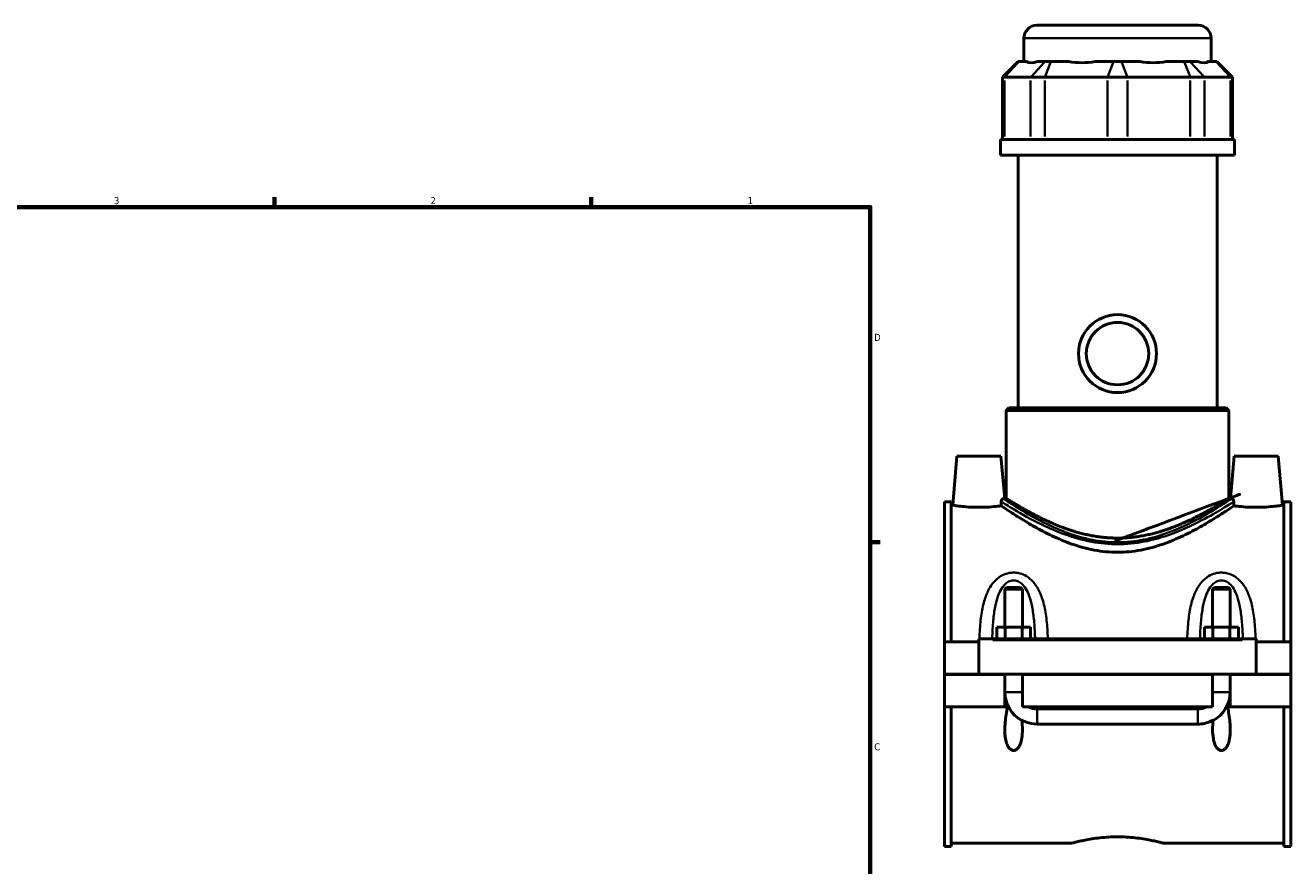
# Model space of a CAD drawing. Header units: inches. Extents: x 0.1 to 46.1, y -0.2 to 46.5.
# Tile 5 of 7: x 22.2 to 39.1, y 12.2 to 23.4. Entities that reach past the tile are written whole.
import ezdxf

# ---------------------------------------------------------------- set-up
doc = ezdxf.new("R2010")
doc.units = ezdxf.units.IN
doc.header["$MEASUREMENT"] = 0
for name, color, linetype, lineweight in [('Border (ANSI)', 7, 'Continuous', 70), ('Visible (ANSI)', 7, 'Continuous', 50), ('Visible Narrow (ANSI)', 7, 'Continuous', 35)]:
    doc.layers.add(name, color=color, linetype=linetype, lineweight=lineweight)
doc.styles.add('Note Text (ANSI)', font='tahoma.ttf')

# ---------------------------------------------------------------- blocks, each defined once
blk = doc.blocks.new('Borders Default Border')
at = {"layer": 'Border (ANSI)'}
for p, q in [((25.4999986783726, 21.00000006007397), (25.4999986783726, 21.13448766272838)), ((29.75000096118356, 21.00000006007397), (29.75000096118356, 21.13448766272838)), ((33.49999855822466, 16.49999993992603), (33.6344891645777, 16.49999993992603))]:
    blk.add_line(p, q, dxfattribs=at)
at = {"layer": 'Border (ANSI)', "flags": 128}
blk.add_lwpolyline([(0.4999999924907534, 0.9999999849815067), (0.4999999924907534, 21.00000006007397), (33.49999855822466, 21.00000006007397), (33.49999855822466, 0.9999999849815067), (0.4999999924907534, 0.9999999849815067)], dxfattribs=at)
at = {"layer": 'Border (ANSI)', "color": 5, "true_color": 0x0000ff, "char_height": 0.0944881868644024, "attachment_point": 7, "style": 'Note Text (ANSI)'}
for s, insert in [('3', (23.34559504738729, 21.03800916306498)), ('2', (27.59635095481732, 21.04)), ('1', (31.8536832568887, 21.04)), ('D', (33.55262652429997, 19.2027559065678)), ('C', (33.552388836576, 13.70107135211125))]:
    blk.add_mtext(s, dxfattribs=dict(at, insert=insert))

msp = doc.modelspace()

# ---------------------------------------------------------------- linework, layer by layer
at = {"layer": 'Visible (ANSI)'}
for p, q in [((35.73645337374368, 23.44133973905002), (37.9015714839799, 23.44133973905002)), ((35.56184707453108, 22.95343973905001), (35.56184707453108, 23.26673343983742)), ((38.07617778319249, 22.95343973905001), (38.07617778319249, 23.26673343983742)), ((35.4858556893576, 22.95343973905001), (35.27632813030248, 22.7439121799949)), ((35.4858556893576, 22.95343973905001), (35.49648857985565, 22.95343973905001)), ((35.59752586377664, 22.95343973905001), (35.49648857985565, 22.95343973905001)), ((35.84604834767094, 22.95343973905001), (35.74501106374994, 22.95343973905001)), ((35.84604834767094, 22.95343973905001), (35.92164534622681, 22.95343973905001)), ((36.16557092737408, 22.95343973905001), (35.92164534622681, 22.95343973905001)), ((36.76555727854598, 22.95343973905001), (36.52163169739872, 22.95343973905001)), ((36.76555727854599, 22.95343973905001), (36.87246757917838, 22.95343973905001)), ((37.11639316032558, 22.95343973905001), (36.87246757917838, 22.95343973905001)), ((37.71637951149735, 22.95343973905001), (37.47245393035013, 22.95343973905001)), ((37.71637951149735, 22.95343973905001), (37.79197651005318, 22.95343973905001)), ((37.89301379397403, 22.95343973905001), (37.79197651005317, 22.95343973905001)), ((38.14153627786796, 22.95343973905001), (38.04049899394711, 22.95343973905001)), ((38.14153627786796, 22.95343973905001), (38.15216916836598, 22.95343973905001)), ((38.15216916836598, 22.95343973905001), (38.3616967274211, 22.7439121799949)), ((35.30291035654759, 22.7439121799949), (35.27632813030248, 22.7439121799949)), ((35.27632813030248, 22.7439121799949), (35.27632813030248, 21.90793973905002)), ((35.30291035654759, 22.7439121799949), (35.65247012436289, 22.7439121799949)), ((35.84146262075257, 22.7439121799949), (35.65247012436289, 22.7439121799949)), ((35.84146262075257, 22.7439121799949), (36.68537455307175, 22.7439121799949)), ((36.95265030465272, 22.7439121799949), (36.68537455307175, 22.7439121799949)), ((36.95265030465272, 22.7439121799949), (37.79656223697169, 22.7439121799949)), ((37.98555473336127, 22.7439121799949), (37.79656223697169, 22.7439121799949)), ((37.98555473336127, 22.7439121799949), (38.33511450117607, 22.7439121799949)), ((38.3616967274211, 22.7439121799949), (38.33511450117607, 22.7439121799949)), ((38.3616967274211, 22.7439121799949), (38.3616967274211, 21.90793973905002)), ((38.39046912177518, 21.90793973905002), (35.2475557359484, 21.90793973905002)), ((35.2475557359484, 21.69883973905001), (35.2475557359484, 21.90793973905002)), ((38.39046912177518, 21.69883973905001), (38.39046912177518, 21.90793973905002)), ((38.39046912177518, 21.69883973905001), (35.2475557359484, 21.69883973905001)), ((35.48327423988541, 18.30407989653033), (35.48327423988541, 21.69883973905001)), ((38.15475061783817, 18.30407989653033), (38.15475061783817, 21.69883973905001)), ((35.36104983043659, 18.30407989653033), (35.32612857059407, 18.26915863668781)), ((38.31189628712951, 18.26915863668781), (35.32612857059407, 18.26915863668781)), ((35.32612857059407, 17.08595391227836), (35.32612857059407, 18.26915863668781)), ((35.36104983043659, 18.30407989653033), (38.27697502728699, 18.30407989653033)), ((38.27697502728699, 18.30407989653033), (38.31189628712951, 18.26915863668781)), ((38.31189628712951, 17.08595391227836), (38.31189628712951, 18.26915863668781)), ((34.66373683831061, 17.65244210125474), (34.60623198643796, 16.99515863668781)), ((35.25428801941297, 17.65244210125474), (34.66373683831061, 17.65244210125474)), ((35.25428801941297, 17.65244210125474), (35.30384931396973, 17.08595391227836)), ((38.38373683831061, 17.65244210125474), (38.33417554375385, 17.08595391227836)), ((38.38373683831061, 17.65244210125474), (38.97428801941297, 17.65244210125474)), ((38.97428801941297, 17.65244210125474), (39.03179287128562, 16.99515863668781)), ((34.49401242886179, 17.04055627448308), (34.49401242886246, 15.16179249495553)), ((34.49401242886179, 17.04055627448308), (34.58701242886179, 17.04055627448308)), ((34.58701242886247, 15.16179249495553), (34.58701242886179, 17.04055627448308)), ((34.60623198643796, 16.99515863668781), (34.58701242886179, 16.99515863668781)), ((35.30384931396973, 17.08595391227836), (35.32612857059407, 17.08595391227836)), ((38.31189628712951, 17.08595391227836), (38.33417554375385, 17.08595391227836)), ((39.05101242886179, 16.99515863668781), (39.03179287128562, 16.99515863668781)), ((39.05101242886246, 15.16179249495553), (39.05101242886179, 17.04055627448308)), ((39.05101242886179, 17.04055627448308), (39.14401242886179, 17.04055627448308)), ((39.14401242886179, 17.04055627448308), (39.14401242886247, 15.16179249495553)), ((35.32952423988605, 15.89128724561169), (35.30590219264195, 15.8676651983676)), ((35.30590219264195, 15.8676651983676), (35.30590219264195, 15.35864288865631)), ((35.5421226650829, 15.8676651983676), (35.30590219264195, 15.8676651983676)), ((35.32952423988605, 15.89128724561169), (35.51850061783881, 15.89128724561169)), ((35.51850061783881, 15.89128724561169), (35.5421226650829, 15.8676651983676)), ((35.5421226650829, 15.8676651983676), (35.5421226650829, 15.35864288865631)), ((38.11952423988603, 15.89128724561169), (38.09590219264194, 15.8676651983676)), ((38.09590219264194, 15.35864288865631), (38.09590219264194, 15.8676651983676)), ((38.33212266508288, 15.8676651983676), (38.09590219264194, 15.8676651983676)), ((38.11952423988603, 15.89128724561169), (38.30850061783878, 15.89128724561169)), ((38.30850061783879, 15.89128724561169), (38.33212266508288, 15.8676651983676)), ((38.33212266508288, 15.35864288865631), (38.33212266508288, 15.8676651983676)), ((35.19670917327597, 15.20116257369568), (35.19670917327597, 15.35864288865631)), ((35.19670917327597, 15.35864288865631), (35.31036080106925, 15.35864288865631)), ((35.31036080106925, 15.20116257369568), (35.31036080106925, 15.35864288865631)), ((35.31036080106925, 15.35864288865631), (35.53766405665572, 15.35864288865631)), ((35.53766405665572, 15.20116257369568), (35.53766405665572, 15.35864288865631)), ((35.53766405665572, 15.35864288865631), (35.65131568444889, 15.35864288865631)), ((35.65131568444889, 15.20116257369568), (35.65131568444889, 15.35864288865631)), ((37.98670917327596, 15.35864288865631), (38.10036080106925, 15.35864288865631)), ((37.98670917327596, 15.20116257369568), (37.98670917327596, 15.35864288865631)), ((38.10036080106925, 15.20116257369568), (38.10036080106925, 15.35864288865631)), ((38.10036080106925, 15.35864288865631), (38.32766405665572, 15.35864288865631)), ((38.32766405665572, 15.20116257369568), (38.32766405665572, 15.35864288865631)), ((38.32766405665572, 15.35864288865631), (38.4413156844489, 15.35864288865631)), ((38.4413156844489, 15.20116257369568), (38.4413156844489, 15.35864288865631)), ((34.49401242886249, 15.16179249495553), (34.9590124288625, 15.16179249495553)), ((34.49401242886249, 14.72724525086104), (34.49401242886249, 15.16179249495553)), ((34.95901242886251, 15.1814775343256), (34.9590124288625, 15.20116257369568)), ((38.6790124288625, 15.20116257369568), (34.9590124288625, 15.20116257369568)), ((34.95901242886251, 14.72724525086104), (34.95901242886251, 15.1814775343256)), ((38.6790124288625, 15.20116257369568), (38.67901242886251, 15.1814775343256)), ((38.67901242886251, 15.1814775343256), (38.67901242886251, 14.72724525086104)), ((38.67901242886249, 15.16179249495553), (39.14401242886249, 15.16179249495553)), ((39.14401242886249, 15.16179249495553), (39.14401242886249, 14.72724525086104)), ((34.49401242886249, 14.72724525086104), (34.9590124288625, 14.72724525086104)), ((34.49401242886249, 14.28876099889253), (34.49401242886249, 14.72330824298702)), ((35.30590219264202, 14.72330824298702), (34.49401242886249, 14.72330824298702)), ((38.67901242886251, 14.72724525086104), (34.95901242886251, 14.72724525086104)), ((35.30590219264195, 14.72724525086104), (35.30590219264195, 14.72330824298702)), ((35.30590219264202, 14.28876099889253), (35.30590219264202, 14.72330824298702)), ((35.5421226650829, 14.72724525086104), (35.5421226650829, 14.72330824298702)), ((35.54212266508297, 14.72330824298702), (35.54212266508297, 14.28876099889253)), ((38.09590219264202, 14.72330824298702), (35.54212266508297, 14.72330824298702)), ((38.09590219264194, 14.72330824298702), (38.09590219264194, 14.72724525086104)), ((38.09590219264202, 14.28876099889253), (38.09590219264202, 14.72330824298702)), ((38.33212266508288, 14.72330824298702), (38.33212266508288, 14.72724525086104)), ((38.33212266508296, 14.72330824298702), (38.33212266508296, 14.28876099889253)), ((39.14401242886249, 14.72330824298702), (38.33212266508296, 14.72330824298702)), ((38.67901242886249, 14.72724525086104), (39.14401242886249, 14.72724525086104)), ((39.14401242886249, 14.72330824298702), (39.14401242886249, 14.28876099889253)), ((34.49401242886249, 14.28876099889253), (35.30590219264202, 14.28876099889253)), ((34.49401242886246, 14.28876099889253), (34.49401242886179, 12.40999721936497)), ((34.58701242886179, 12.40999721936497), (34.58701242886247, 14.28876099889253)), ((35.30590219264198, 14.28876099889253), (35.34071418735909, 14.28876099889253)), ((35.35322664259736, 14.28876099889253), (35.34071418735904, 14.28876099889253)), ((35.54212266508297, 14.28876099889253), (38.09590219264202, 14.28876099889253)), ((38.29731067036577, 14.28876099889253), (38.28479821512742, 14.28876099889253)), ((38.29731067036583, 14.28876099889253), (38.33212266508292, 14.28876099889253)), ((38.33212266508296, 14.28876099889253), (39.14401242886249, 14.28876099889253)), ((39.05101242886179, 12.40999721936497), (39.05101242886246, 14.28876099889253)), ((39.14401242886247, 14.28876099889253), (39.14401242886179, 12.40999721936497)), ((35.73897305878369, 14.25951423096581), (37.89905179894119, 14.25951423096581)), ((37.89905179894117, 14.05520484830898), (35.73897305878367, 14.05520484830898)), ((34.49401242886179, 12.40999721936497), (34.58701242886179, 12.40999721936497)), ((36.20168959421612, 12.45539485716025), (34.58701242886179, 12.45539485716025)), ((39.05101242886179, 12.45539485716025), (37.43633526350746, 12.45539485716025)), ((39.05101242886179, 12.40999721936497), (39.14401242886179, 12.40999721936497))]:
    msp.add_line(p, q, dxfattribs=at)
for radius in [0.5236220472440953, 0.4188976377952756]:
    msp.add_circle((36.8190124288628, 19.03133973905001), radius, dxfattribs=at)
for centre, radius, start, end in [((35.73645337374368, 23.26673343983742), 0.1746062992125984, 90, 180), ((37.9015714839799, 23.26673343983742), 0.1746062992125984, 0, 90), ((35.73897305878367, 14.48561139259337), 0.4330708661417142, 180, 241.963141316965), ((37.89905179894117, 14.48561139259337), 0.4330708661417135, 298.0368586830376, 0)]:
    msp.add_arc(centre, radius, start, end, dxfattribs=at)
for centre, major_axis, ratio, start_param, end_param in [((36.81901242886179, 24.19574885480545), (-1.233009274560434, -1.233009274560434), 0.1989123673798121, 0.0424625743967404, 0.3502365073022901), ((36.81901242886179, 24.19574885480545), (1.045294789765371, 1.045294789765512), 0.6681786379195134, 3.576754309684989, 3.884528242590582), ((36.81901242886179, 24.19574885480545), (-1.04529478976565, 1.04529478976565), 0.6681786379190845, 2.398657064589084, 2.706430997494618), ((36.81901242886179, 24.19574885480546), (-1.233009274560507, 1.233009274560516), 0.198912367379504, 2.791356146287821, 3.099130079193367)]:
    msp.add_ellipse(centre, major_axis=major_axis, ratio=ratio, start_param=start_param, end_param=end_param, dxfattribs=at)
for points, knots in [([(38.31189628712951, 17.08595391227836), (38.31189628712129, 17.08595391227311), (38.30234775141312, 17.07987733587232), (38.26314236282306, 17.05537792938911), (38.23350105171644, 17.0369693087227), (38.15635651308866, 16.99058769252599), (38.10879046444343, 16.96259583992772), (38.00017239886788, 16.90178960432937), (37.93911313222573, 16.86901233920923), (37.8096231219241, 16.80427489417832), (37.73628844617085, 16.7698290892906), (37.57621985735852, 16.70319537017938), (37.48948238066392, 16.67105710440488), (37.30703923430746, 16.61596515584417), (37.21114094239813, 16.59304822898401), (37.01589909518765, 16.56200479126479), (36.91653757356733, 16.55396328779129), (36.81901242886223, 16.55396328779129)], [17.76061939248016, 17.76061939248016, 17.76061939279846, 17.76061939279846, 18.4975294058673, 18.4975294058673, 19.23443941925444, 19.23443941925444, 19.97134943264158, 19.97134943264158, 20.70825944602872, 20.70825944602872, 21.45140104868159, 21.45140104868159, 22.19454265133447, 22.19454265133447, 22.93768425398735, 22.93768425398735, 23.68082585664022, 23.68082585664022, 23.68082585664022, 23.68082585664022]), ([(34.9590124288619, 16.9671905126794), (34.91444759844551, 16.9671905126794), (34.86700138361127, 16.96867755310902), (34.77992072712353, 16.9740065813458), (34.74027883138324, 16.97776755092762), (34.67785120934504, 16.9847810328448), (34.65085098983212, 16.98849297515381), (34.61504010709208, 16.99371762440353), (34.60623198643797, 16.99515863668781), (34.60623198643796, 16.99515863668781)], [2.714465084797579, 2.714465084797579, 2.714465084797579, 2.714465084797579, 3.054049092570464, 3.054049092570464, 3.393633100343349, 3.393633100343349, 3.73266536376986, 3.73266536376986, 4.07169762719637, 4.07169762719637, 4.07169762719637, 4.07169762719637]), ([(35.25781777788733, 17.04441581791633), (35.25776816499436, 17.04744265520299), (35.25804417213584, 17.0503512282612), (35.25923820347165, 17.05676029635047), (35.26033792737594, 17.06004808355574), (35.26342282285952, 17.06692708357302), (35.26583337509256, 17.07060851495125), (35.2736374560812, 17.07902893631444), (35.27991742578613, 17.08252466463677), (35.28626320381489, 17.08341671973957)], [0, 0, 0, 0, 0.0233012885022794, 0.0233012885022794, 0.0549925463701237, 0.0549925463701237, 0.0998710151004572, 0.0998710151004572, 0.1769511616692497, 0.1769511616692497, 0.1769511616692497, 0.1769511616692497]), ([(35.25875872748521, 16.98741716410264), (35.25853334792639, 17.00097337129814), (35.25830900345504, 17.01453564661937), (35.25799629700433, 17.03353565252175), (35.25790693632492, 17.03897634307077), (35.25781777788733, 17.04441581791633)], [0.9973843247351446, 0.9973843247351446, 0.9973843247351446, 0.9973843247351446, 1.092335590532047, 1.092335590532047, 1.130440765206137, 1.130440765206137, 1.130440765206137, 1.130440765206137]), ([(36.81901242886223, 16.55396328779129), (36.72148728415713, 16.55396328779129), (36.62212576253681, 16.56200479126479), (36.42688391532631, 16.59304822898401), (36.33098562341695, 16.61596515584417), (36.14854247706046, 16.67105710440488), (36.06180500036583, 16.70319537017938), (35.90173641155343, 16.7698290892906), (35.82840173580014, 16.80427489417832), (35.69891172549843, 16.86901233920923), (35.63785245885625, 16.90178960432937), (35.5292343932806, 16.96259583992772), (35.48166834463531, 16.99058769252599), (35.40452380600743, 17.0369693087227), (35.37488249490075, 17.05537792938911), (35.33567710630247, 17.07987733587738), (35.32612857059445, 17.08595391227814), (35.32612857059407, 17.08595391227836)], [0, 0, 0, 0, 0.7431416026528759, 0.7431416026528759, 1.486283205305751, 1.486283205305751, 2.229424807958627, 2.229424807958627, 2.972566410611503, 2.972566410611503, 3.709476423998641, 3.709476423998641, 4.446386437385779, 4.446386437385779, 5.183296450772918, 5.183296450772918, 5.920206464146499, 5.920206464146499, 5.920206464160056, 5.920206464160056]), ([(38.35176165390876, 17.08341671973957), (38.35208450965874, 17.08337133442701), (38.35241109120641, 17.08331887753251), (38.35779506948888, 17.08234098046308), (38.36276698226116, 17.07979570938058), (38.37075831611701, 17.07261731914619), (38.3739063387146, 17.06828323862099), (38.37741429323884, 17.06074844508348), (38.37851435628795, 17.05764827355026), (38.37958553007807, 17.05261481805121), (38.37984345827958, 17.05099089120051), (38.38016315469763, 17.04771493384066), (38.38023436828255, 17.04608066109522), (38.38020707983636, 17.04441581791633)], [0, 0, 0, 0, 0.007856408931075, 0.007856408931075, 0.1281211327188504, 0.1281211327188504, 0.2351475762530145, 0.2351475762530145, 0.2946875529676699, 0.2946875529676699, 0.3211587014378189, 0.3211587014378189, 0.3460830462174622, 0.3460830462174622, 0.3460830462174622, 0.3460830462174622]), ([(38.38020707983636, 17.04441581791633), (38.38011792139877, 17.03897634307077), (38.38002856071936, 17.03353565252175), (38.37971585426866, 17.01453564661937), (38.37949150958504, 17.00097337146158), (38.37926613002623, 16.98741716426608)], [1.054230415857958, 1.054230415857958, 1.054230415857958, 1.054230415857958, 1.092335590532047, 1.092335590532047, 1.187286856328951, 1.187286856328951, 1.187286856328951, 1.187286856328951]), ([(39.03179287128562, 16.99515863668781), (39.03179287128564, 16.99515863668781), (39.02298475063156, 16.99371762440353), (38.98717386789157, 16.98849297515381), (38.96017364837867, 16.9847810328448), (38.89774602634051, 16.97776755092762), (38.85810413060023, 16.9740065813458), (38.77102347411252, 16.96867755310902), (38.72357725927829, 16.9671905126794), (38.6790124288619, 16.9671905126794)], [4.07169762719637, 4.07169762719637, 4.07169762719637, 4.07169762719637, 4.410729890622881, 4.410729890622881, 4.749762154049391, 4.749762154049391, 5.089346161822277, 5.089346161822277, 5.428930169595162, 5.428930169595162, 5.428930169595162, 5.428930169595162]), ([(35.25875872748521, 16.98741716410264), (35.24433003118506, 16.98547878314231), (35.22733433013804, 16.98333858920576), (35.17774602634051, 16.97776755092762), (35.13810413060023, 16.9740065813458), (35.05102347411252, 16.96867755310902), (35.00357725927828, 16.9671905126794), (34.9590124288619, 16.9671905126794)], [1.835833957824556, 1.835833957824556, 1.835833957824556, 1.835833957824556, 2.03529706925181, 2.03529706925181, 2.374881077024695, 2.374881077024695, 2.714465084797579, 2.714465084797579, 2.714465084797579, 2.714465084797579]), ([(36.81901242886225, 16.36322902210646), (36.71510361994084, 16.36322902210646), (36.60987989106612, 16.3734245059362), (36.40392260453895, 16.41197593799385), (36.30315862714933, 16.44019723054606), (36.11171981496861, 16.50716020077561), (36.02084212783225, 16.54585538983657), (35.85303968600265, 16.62541729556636), (35.77611526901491, 16.6662374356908), (35.64045228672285, 16.74239925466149), (35.57646493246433, 16.78071212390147), (35.46236434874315, 16.85163144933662), (35.41224485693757, 16.88420034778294), (35.33078104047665, 16.9381456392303), (35.29936934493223, 16.95954909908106), (35.27030725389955, 16.97945935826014), (35.26370434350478, 16.98400605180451), (35.25875872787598, 16.98741716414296)], [0, 0, 0, 0, 0.7917851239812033, 0.7917851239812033, 1.583570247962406, 1.583570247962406, 2.37535537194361, 2.37535537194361, 3.167140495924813, 3.167140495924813, 3.948281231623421, 3.948281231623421, 4.729421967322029, 4.729421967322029, 5.510562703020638, 5.510562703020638, 5.820284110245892, 5.820284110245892, 5.820284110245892, 5.820284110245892]), ([(38.37926613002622, 16.98741716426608), (38.37432051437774, 16.98400605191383), (38.36771760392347, 16.97945935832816), (38.33865551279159, 16.95954909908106), (38.30724381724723, 16.9381456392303), (38.22578000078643, 16.88420034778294), (38.17566050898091, 16.85163144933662), (38.06155992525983, 16.78071212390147), (37.99757257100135, 16.74239925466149), (37.86190958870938, 16.6662374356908), (37.78498517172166, 16.62541729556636), (37.61718272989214, 16.54585538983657), (37.5263050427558, 16.50716020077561), (37.33486623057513, 16.44019723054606), (37.23410225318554, 16.41197593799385), (37.02814496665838, 16.3734245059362), (36.92292123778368, 16.36322902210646), (36.81901242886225, 16.36322902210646)], [19.34652964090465, 19.34652964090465, 19.34652964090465, 19.34652964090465, 19.65625105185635, 19.65625105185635, 20.43739178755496, 20.43739178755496, 21.21853252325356, 21.21853252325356, 21.99967325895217, 21.99967325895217, 22.79145838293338, 22.79145838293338, 23.58324350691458, 23.58324350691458, 24.37502863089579, 24.37502863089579, 25.16681375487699, 25.16681375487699, 25.16681375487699, 25.16681375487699]), ([(38.6790124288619, 16.9671905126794), (38.63444759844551, 16.9671905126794), (38.58700138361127, 16.96867755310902), (38.49992072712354, 16.9740065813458), (38.46027883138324, 16.97776755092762), (38.41069052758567, 16.98333858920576), (38.3936948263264, 16.98547878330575), (38.37926613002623, 16.98741716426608)], [0, 0, 0, 0, 0.3395840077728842, 0.3395840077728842, 0.6791680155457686, 0.6791680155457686, 0.8786311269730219, 0.8786311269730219, 0.8786311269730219, 0.8786311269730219]), ([(35.53445969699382, 14.11258838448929), (35.53936836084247, 14.06637593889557), (35.5421226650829, 14.0208640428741), (35.54212266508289, 13.94545390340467), (35.54035460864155, 13.90867979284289), (35.52993201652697, 13.83720586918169), (35.52137324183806, 13.80249242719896), (35.49790316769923, 13.75173838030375), (35.4829561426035, 13.72849181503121), (35.4581432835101, 13.71078831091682), (35.45178176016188, 13.70721116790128), (35.43815112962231, 13.70232920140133), (35.43086732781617, 13.70105620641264), (35.41683173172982, 13.70105620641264), (35.4098762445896, 13.70235504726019), (35.3966799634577, 13.70702881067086), (35.39044060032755, 13.71040725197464), (35.37311626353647, 13.72271511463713), (35.36344230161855, 13.73387411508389), (35.34508364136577, 13.76091143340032), (35.33700409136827, 13.77870704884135), (35.32399213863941, 13.81636815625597), (35.31914986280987, 13.836259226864), (35.30825857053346, 13.89736713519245), (35.30590219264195, 13.93996664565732), (35.30590219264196, 14.04321743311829), (35.31232754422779, 14.11405617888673), (35.32795159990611, 14.21996487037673), (35.33400673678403, 14.25471151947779), (35.34071418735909, 14.28876099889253)], [1.075968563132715, 1.075968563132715, 1.075968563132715, 1.075968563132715, 1.411813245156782, 1.411813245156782, 1.684394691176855, 1.684394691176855, 1.956976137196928, 1.956976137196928, 2.146499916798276, 2.146499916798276, 2.198734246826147, 2.198734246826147, 2.250968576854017, 2.250968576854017, 2.305685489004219, 2.305685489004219, 2.360402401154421, 2.360402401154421, 2.469836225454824, 2.469836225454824, 2.628263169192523, 2.628263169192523, 2.786690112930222, 2.786690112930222, 3.103544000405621, 3.103544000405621, 3.619740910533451, 3.619740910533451, 3.870793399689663, 3.870793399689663, 3.870793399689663, 3.870793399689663]), ([(35.61683631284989, 14.28876099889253), (35.63577696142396, 14.27922085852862), (35.65574147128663, 14.27186513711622), (35.6969093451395, 14.26200702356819), (35.7178804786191, 14.25951423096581), (35.73897305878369, 14.25951423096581)], [0.0009149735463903, 0.0009149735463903, 0.0009149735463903, 0.0009149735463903, 0.1631522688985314, 0.1631522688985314, 0.3239192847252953, 0.3239192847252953, 0.3239192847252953, 0.3239192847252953]), ([(37.89905179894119, 14.25951423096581), (37.92013957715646, 14.25951423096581), (37.94110599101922, 14.26200588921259), (37.98227440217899, 14.2718618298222), (38.00224362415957, 14.27921870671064), (38.02118854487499, 14.28876099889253)], [0, 0, 0, 0, 0.1606888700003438, 0.1606888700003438, 0.3229208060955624, 0.3229208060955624, 0.3229208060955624, 0.3229208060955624]), ([(38.29731067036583, 14.28876099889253), (38.30401812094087, 14.25471151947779), (38.31007325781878, 14.21996487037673), (38.32569731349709, 14.11405617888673), (38.3321226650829, 14.04321743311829), (38.33212266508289, 13.93996664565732), (38.32976628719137, 13.89736713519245), (38.31887499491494, 13.836259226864), (38.3140327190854, 13.81636815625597), (38.30102076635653, 13.77870704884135), (38.29294121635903, 13.76091143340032), (38.27458255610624, 13.73387411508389), (38.26490859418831, 13.72271511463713), (38.24758425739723, 13.71040725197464), (38.24134489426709, 13.70702881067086), (38.22814861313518, 13.70235504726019), (38.22119312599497, 13.70105620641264), (38.20683173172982, 13.70105620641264), (38.1998762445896, 13.70235504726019), (38.1866799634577, 13.70702881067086), (38.18044060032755, 13.71040725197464), (38.16311626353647, 13.72271511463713), (38.15344230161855, 13.73387411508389), (38.13508364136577, 13.76091143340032), (38.12700409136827, 13.77870704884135), (38.11399213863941, 13.81636815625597), (38.10914986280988, 13.836259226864), (38.09825857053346, 13.89736713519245), (38.09590219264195, 13.93996664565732), (38.09590219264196, 14.02133306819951), (38.09865756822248, 14.06638602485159), (38.10356516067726, 14.11258838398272)], [0.6459575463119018, 0.6459575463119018, 0.6459575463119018, 0.6459575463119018, 0.8970100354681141, 0.8970100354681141, 1.413206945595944, 1.413206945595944, 1.730060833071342, 1.730060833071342, 1.888487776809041, 1.888487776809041, 2.046914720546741, 2.046914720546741, 2.156348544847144, 2.156348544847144, 2.211065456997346, 2.211065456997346, 2.265782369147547, 2.265782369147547, 2.320499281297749, 2.320499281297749, 2.37521619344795, 2.37521619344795, 2.484650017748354, 2.484650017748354, 2.643076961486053, 2.643076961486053, 2.801503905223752, 2.801503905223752, 3.118357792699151, 3.118357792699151, 3.457986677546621, 3.457986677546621, 3.457986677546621, 3.457986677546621]), ([(35.73897305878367, 14.05520484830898), (35.68907851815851, 14.05520484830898), (35.63947982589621, 14.06448386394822), (35.57280890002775, 14.09102472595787), (35.55307387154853, 14.10097634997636), (35.53445969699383, 14.11258838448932)], [0, 0, 0, 0, 0.3801963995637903, 0.3801963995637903, 0.550179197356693, 0.550179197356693, 0.550179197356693, 0.550179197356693]), ([(38.10356516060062, 14.11258838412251), (38.09353217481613, 14.10632953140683), (38.08316368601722, 14.10054694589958), (38.04584796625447, 14.08204126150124), (38.01759794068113, 14.07202928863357), (37.95917763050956, 14.05858417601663), (37.92914440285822, 14.05520484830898), (37.89905179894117, 14.05520484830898)], [0.5972756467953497, 0.5972756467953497, 0.5972756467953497, 0.5972756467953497, 0.6885375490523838, 0.6885375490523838, 0.9165807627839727, 0.9165807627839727, 1.145360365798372, 1.145360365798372, 1.145360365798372, 1.145360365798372]), ([(36.20168959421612, 12.45539485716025), (36.201689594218, 12.45539485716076), (36.2054382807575, 12.4564241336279), (36.22115792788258, 12.46062468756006), (36.23312486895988, 12.46379329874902), (36.26468680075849, 12.4717639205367), (36.2843068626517, 12.47656579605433), (36.32956571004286, 12.48689586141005), (36.35520771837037, 12.49241425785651), (36.40979621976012, 12.50311165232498), (36.44064069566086, 12.50867139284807), (36.50786096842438, 12.51915132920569), (36.54423610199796, 12.52406079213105), (36.62022048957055, 12.5322496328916), (36.65989401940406, 12.53552713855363), (36.73980319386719, 12.53988003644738), (36.78003985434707, 12.5409516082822), (36.81901242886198, 12.5409516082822)], [7.126598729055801, 7.126598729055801, 7.126598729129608, 7.126598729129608, 7.423510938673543, 7.423510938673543, 7.720423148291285, 7.720423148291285, 8.017335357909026, 8.017335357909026, 8.314247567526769, 8.314247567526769, 8.611218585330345, 8.611218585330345, 8.90818960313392, 8.90818960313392, 9.205160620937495, 9.205160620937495, 9.50213163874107, 9.50213163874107, 9.50213163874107, 9.50213163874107]), ([(36.81901242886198, 12.5409516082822), (36.85798500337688, 12.5409516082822), (36.89822166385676, 12.53988003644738), (36.97813083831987, 12.53552713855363), (37.01780436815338, 12.5322496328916), (37.09378875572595, 12.52406079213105), (37.13016388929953, 12.51915132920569), (37.19738416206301, 12.50867139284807), (37.22822863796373, 12.50311165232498), (37.28281713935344, 12.49241425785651), (37.30845914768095, 12.48689586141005), (37.35371799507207, 12.47656579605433), (37.37333805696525, 12.4717639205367), (37.40489998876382, 12.46379329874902), (37.41686692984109, 12.46062468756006), (37.43258657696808, 12.45642413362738), (37.43633526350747, 12.45539485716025), (37.43633526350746, 12.45539485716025)], [0, 0, 0, 0, 0.2969710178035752, 0.2969710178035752, 0.5939420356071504, 0.5939420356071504, 0.8909130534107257, 0.8909130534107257, 1.1878840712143, 1.1878840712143, 1.484796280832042, 1.484796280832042, 1.781708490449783, 1.781708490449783, 2.078620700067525, 2.078620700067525, 2.375532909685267, 2.375532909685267, 2.375532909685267, 2.375532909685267])]:
    msp.add_open_spline(points, degree=3, knots=knots, dxfattribs=at)
for points in [[(35.30384931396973, 17.08595391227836), (35.30384931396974, 17.08595391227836), (35.29813156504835, 17.08508510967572), (35.28626320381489, 17.08341671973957)], [(38.35176165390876, 17.08341671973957), (38.33989329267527, 17.08508510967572), (38.33417554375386, 17.08595391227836), (38.33417554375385, 17.08595391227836)]]:
    msp.add_open_spline(points, degree=3, dxfattribs=at)
at = {"layer": 'Visible Narrow (ANSI)'}
for p, q in [((38.06069999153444, 23.26673343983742), (35.57732486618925, 23.26673343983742)), ((35.48680966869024, 22.94296336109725), (35.31258926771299, 22.75438855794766)), ((35.83636943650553, 22.94296336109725), (35.66214903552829, 22.75438855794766)), ((35.9176362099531, 22.94296336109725), (35.84547175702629, 22.75438855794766)), ((36.76154814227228, 22.94296336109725), (36.68938368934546, 22.75438855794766)), ((36.87647671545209, 22.94296336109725), (36.94864116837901, 22.75438855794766)), ((37.72038864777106, 22.94296336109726), (37.79255310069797, 22.75438855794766)), ((37.80165542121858, 22.94296336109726), (37.97587582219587, 22.75438855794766)), ((38.15121518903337, 22.94296336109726), (38.32543559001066, 22.75438855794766)), ((35.30291035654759, 21.94973836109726), (35.30291035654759, 22.70211355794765)), ((35.65247012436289, 22.70211355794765), (35.65247012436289, 21.94973836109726)), ((35.84146262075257, 21.94973836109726), (35.84146262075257, 22.70211355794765)), ((36.68537455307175, 22.70211355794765), (36.68537455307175, 21.94973836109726)), ((36.95265030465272, 21.94973836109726), (36.95265030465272, 22.70211355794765)), ((37.79656223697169, 22.70211355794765), (37.79656223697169, 21.94973836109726)), ((37.98555473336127, 21.94973836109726), (37.98555473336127, 22.70211355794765)), ((38.33511450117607, 22.70211355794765), (38.33511450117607, 21.94973836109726)), ((35.14501242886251, 15.1814775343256), (38.49301242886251, 15.1814775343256)), ((35.30735632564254, 14.48561139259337), (35.54066853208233, 14.48561139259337)), ((38.33066853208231, 14.48561139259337), (38.09735632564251, 14.48561139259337)), ((35.73897305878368, 14.0586591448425), (35.7389730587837, 14.25039401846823)), ((37.89905179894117, 14.0586591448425), (37.8990517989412, 14.25039401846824))]:
    msp.add_line(p, q, dxfattribs=at)
for points, knots in [([(35.25781777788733, 17.04441581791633), (35.26060260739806, 17.04262352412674), (35.26395014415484, 17.04047168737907), (35.29555433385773, 17.02020587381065), (35.35140783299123, 16.98442923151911), (35.52595093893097, 16.8796164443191), (35.65561775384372, 16.80493782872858), (35.89898522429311, 16.68784543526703), (35.99661372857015, 16.64509998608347), (36.2178052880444, 16.56447982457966), (36.34327105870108, 16.52764720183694), (36.58671235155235, 16.48263990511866), (36.70279065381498, 16.47118607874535), (36.81901242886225, 16.47118607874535), (36.87998584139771, 16.47118607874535), (36.94095285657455, 16.4742706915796), (37.11995945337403, 16.49203793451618), (37.23573286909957, 16.51516282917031), (37.41702407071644, 16.56526452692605), (37.48623868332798, 16.58813515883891), (37.71863391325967, 16.67446798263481), (37.86592173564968, 16.74659822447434), (38.09533843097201, 16.86961972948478), (38.18398470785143, 16.92228569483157), (38.31681901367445, 17.00354456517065), (38.36143417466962, 17.03233372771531), (38.38020707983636, 17.04441581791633)], [-31.269647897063, -31.269647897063, -31.269647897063, -31.269647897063, -31.08726333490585, -31.08726333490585, -29.79163214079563, -29.79163214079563, -28.19052526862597, -28.19052526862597, -27.26330939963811, -27.26330939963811, -26.23902659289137, -26.23902659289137, -25.37309688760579, -25.37309688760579, -25.37309688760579, -24.91880431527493, -24.91880431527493, -24.02351486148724, -24.02351486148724, -23.43536599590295, -23.43536599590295, -21.95805828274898, -21.95805828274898, -20.70591588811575, -20.70591588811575, -19.47650031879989, -19.47650031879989, -19.47650031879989, -19.47650031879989]), ([(38.35176165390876, 17.08341671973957), (38.35029418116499, 17.08243402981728), (38.34840096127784, 17.08116697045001), (38.32806918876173, 17.06758038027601), (38.28421357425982, 17.03818407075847), (38.15365199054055, 16.95527381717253), (38.06697563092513, 16.90181707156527), (37.84265708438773, 16.77694839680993), (37.6986423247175, 16.70373511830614), (37.47141143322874, 16.61610600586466), (37.40373492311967, 16.59289197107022), (37.22647241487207, 16.5420379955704), (37.11327174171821, 16.51856588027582), (36.93824306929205, 16.50053186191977), (36.8786308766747, 16.49740093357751), (36.81901242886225, 16.49740093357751), (36.70537335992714, 16.49740093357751), (36.59187457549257, 16.50902673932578), (36.3538430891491, 16.55470982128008), (36.23116544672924, 16.59209548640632), (36.0148892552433, 16.67392616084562), (35.91943027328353, 16.7173134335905), (35.68147096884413, 16.83616397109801), (35.55468563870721, 16.91196388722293), (35.38402126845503, 17.01835043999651), (35.32940895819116, 17.05466426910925), (35.29489945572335, 17.07763582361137), (35.2895272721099, 17.08123094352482), (35.28626320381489, 17.08341671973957)], [19.30394990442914, 19.30394990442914, 19.30394990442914, 19.30394990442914, 19.46352432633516, 19.46352432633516, 20.70591588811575, 20.70591588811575, 21.95805828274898, 21.95805828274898, 23.43536599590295, 23.43536599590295, 24.02351486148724, 24.02351486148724, 24.91880431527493, 24.91880431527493, 25.37309688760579, 25.37309688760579, 25.37309688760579, 26.23902659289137, 26.23902659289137, 27.26330939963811, 27.26330939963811, 28.19052526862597, 28.19052526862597, 29.79163214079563, 29.79163214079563, 31.08726333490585, 31.08726333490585, 31.44219830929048, 31.44219830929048, 31.44219830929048, 31.44219830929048]), ([(35.88417633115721, 15.20116257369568), (35.88235663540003, 15.2456639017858), (35.88002546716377, 15.28985754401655), (35.87142870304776, 15.41099907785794), (35.86357618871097, 15.4871152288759), (35.84016579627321, 15.62695811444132), (35.82552650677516, 15.69116401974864), (35.78814609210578, 15.80164753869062), (35.76743256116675, 15.84904405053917), (35.71954718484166, 15.92810530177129), (35.69427039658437, 15.96106117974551), (35.6377062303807, 16.01543926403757), (35.6072976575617, 16.03770407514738), (35.54553557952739, 16.06876176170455), (35.51529499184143, 16.07918613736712), (35.46420010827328, 16.08868587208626), (35.44410776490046, 16.09055464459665), (35.42401242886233, 16.09055464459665), (35.40391709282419, 16.09055464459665), (35.38382474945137, 16.08868587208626), (35.33272986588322, 16.07918613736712), (35.30248927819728, 16.06876176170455), (35.24072720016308, 16.03770407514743), (35.21031862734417, 16.0154392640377), (35.15375446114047, 15.96106117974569), (35.12847767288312, 15.92810530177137), (35.08059229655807, 15.84904405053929), (35.0598787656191, 15.80164753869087), (35.0224983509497, 15.69116401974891), (35.00785906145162, 15.62695811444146), (34.98444866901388, 15.4871152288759), (34.9765961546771, 15.41099907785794), (34.96799939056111, 15.28985754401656), (34.96566822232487, 15.2456639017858), (34.96384852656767, 15.20116257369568)], [-6.123747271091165, -6.123747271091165, -6.123747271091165, -6.123747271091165, -5.80320527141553, -5.80320527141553, -5.236827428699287, -5.236827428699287, -4.730333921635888, -4.730333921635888, -4.319780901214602, -4.319780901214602, -3.98628542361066, -3.98628542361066, -3.688958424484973, -3.688958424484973, -3.443956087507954, -3.443956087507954, -3.290829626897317, -3.290829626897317, -3.290829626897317, -3.137703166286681, -3.137703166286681, -2.892700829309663, -2.892700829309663, -2.595373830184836, -2.595373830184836, -2.261878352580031, -2.261878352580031, -1.851325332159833, -1.851325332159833, -1.344831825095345, -1.344831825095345, -0.7784539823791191, -0.7784539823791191, -0.4579119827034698, -0.4579119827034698, -0.4579119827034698, -0.4579119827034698]), ([(35.13595523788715, 15.20116257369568), (35.13690356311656, 15.22988731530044), (35.13803329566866, 15.25845909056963), (35.14285431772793, 15.35825120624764), (35.1477888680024, 15.42851226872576), (35.16250004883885, 15.55759800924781), (35.17169943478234, 15.61686499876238), (35.19518943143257, 15.71884978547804), (35.20820589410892, 15.76260041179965), (35.2382972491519, 15.83558002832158), (35.25418128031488, 15.8660008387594), (35.28972642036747, 15.9161959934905), (35.30883528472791, 15.93674812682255), (35.34764681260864, 15.96541676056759), (35.36665011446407, 15.97503926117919), (35.39875833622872, 15.98380824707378), (35.41138444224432, 15.9855332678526), (35.42401242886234, 15.9855332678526), (35.43664041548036, 15.9855332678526), (35.44926652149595, 15.98380824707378), (35.4813747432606, 15.97503926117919), (35.50037804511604, 15.96541676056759), (35.53918957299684, 15.93674812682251), (35.55829843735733, 15.91619599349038), (35.59384357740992, 15.86600083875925), (35.60972760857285, 15.8355800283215), (35.63981896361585, 15.76260041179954), (35.65283542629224, 15.71884978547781), (35.67632542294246, 15.61686499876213), (35.68552480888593, 15.55759800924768), (35.7002359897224, 15.42851226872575), (35.70517053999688, 15.35825120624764), (35.70999156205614, 15.25845909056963), (35.71112129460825, 15.22988731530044), (35.71206961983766, 15.20116257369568)], [0.553334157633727, 0.553334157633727, 0.553334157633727, 0.553334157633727, 0.7784539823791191, 0.7784539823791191, 1.344831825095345, 1.344831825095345, 1.851325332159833, 1.851325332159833, 2.261878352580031, 2.261878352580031, 2.595373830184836, 2.595373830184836, 2.892700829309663, 2.892700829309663, 3.137703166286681, 3.137703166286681, 3.290829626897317, 3.290829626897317, 3.290829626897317, 3.443956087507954, 3.443956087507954, 3.688958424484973, 3.688958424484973, 3.98628542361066, 3.98628542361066, 4.319780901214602, 4.319780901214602, 4.730333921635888, 4.730333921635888, 5.236827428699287, 5.236827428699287, 5.80320527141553, 5.80320527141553, 6.028325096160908, 6.028325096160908, 6.028325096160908, 6.028325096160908]), ([(38.67417633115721, 15.20116257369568), (38.67235655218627, 15.24566593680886), (38.67002525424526, 15.28986159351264), (38.66142804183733, 15.41100654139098), (38.65357516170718, 15.48712407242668), (38.63016436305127, 15.62696425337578), (38.6155256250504, 15.69116637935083), (38.57814660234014, 15.80164623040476), (38.55743328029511, 15.84904252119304), (38.50954798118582, 15.92810426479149), (38.48427086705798, 15.96106072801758), (38.42770622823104, 16.01543926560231), (38.39729765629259, 16.03770407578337), (38.33553557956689, 16.0687617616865), (38.30529499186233, 16.07918613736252), (38.25420010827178, 16.08868587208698), (38.23410776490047, 16.09055464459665), (38.21401242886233, 16.09055464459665), (38.19391709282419, 16.09055464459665), (38.17382474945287, 16.08868587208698), (38.12272986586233, 16.07918613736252), (38.09248927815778, 16.0687617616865), (38.0307272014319, 16.03770407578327), (38.0003186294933, 16.01543926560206), (37.94375399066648, 15.96106072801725), (37.9184768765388, 15.92810426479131), (37.87059157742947, 15.84904252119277), (37.84987825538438, 15.80164623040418), (37.81249923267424, 15.69116637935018), (37.79786049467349, 15.62696425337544), (37.77444969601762, 15.48712407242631), (37.76659681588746, 15.41100654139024), (37.7579996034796, 15.28986159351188), (37.75566830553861, 15.24566593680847), (37.75384852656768, 15.20116257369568)], [-6.124078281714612, -6.124078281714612, -6.124078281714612, -6.124078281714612, -5.803521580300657, -5.803521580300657, -5.237132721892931, -5.237132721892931, -4.730667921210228, -4.730667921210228, -4.3201172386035, -4.3201172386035, -3.986616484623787, -3.986616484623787, -3.689289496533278, -3.689289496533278, -3.444287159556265, -3.444287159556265, -3.291160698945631, -3.291160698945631, -3.291160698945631, -3.138034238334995, -3.138034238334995, -2.893031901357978, -2.893031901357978, -2.595704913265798, -2.595704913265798, -2.262204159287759, -2.262204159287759, -1.8516534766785, -1.8516534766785, -1.345188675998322, -1.345188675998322, -0.7787998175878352, -0.7787998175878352, -0.4582431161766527, -0.4582431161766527, -0.4582431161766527, -0.4582431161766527]), ([(37.92595523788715, 15.20116257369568), (37.92690362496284, 15.22988918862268), (37.92803344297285, 15.25846281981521), (37.93285473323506, 15.35825809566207), (37.9377895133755, 15.42852043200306), (37.952500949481, 15.5576036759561), (37.96169998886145, 15.61686717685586), (37.98518911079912, 15.71884857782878), (37.99820544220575, 15.76259900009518), (38.02829674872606, 15.83557907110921), (38.04418098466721, 15.86600042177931), (38.079726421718, 15.91619599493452), (38.09883528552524, 15.93674812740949), (38.13764681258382, 15.96541676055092), (38.15665011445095, 15.97503926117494), (38.18875833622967, 15.98380824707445), (38.20138444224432, 15.9855332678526), (38.21401242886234, 15.9855332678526), (38.22664041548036, 15.9855332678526), (38.23926652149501, 15.98380824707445), (38.27137474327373, 15.97503926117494), (38.29037804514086, 15.96541676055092), (38.32918957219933, 15.93674812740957), (38.34829843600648, 15.91619599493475), (38.38384387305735, 15.86600042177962), (38.39972810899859, 15.83557907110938), (38.42981941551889, 15.76259900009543), (38.44283574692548, 15.71884857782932), (38.46632486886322, 15.61686717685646), (38.47552390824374, 15.55760367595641), (38.49023534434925, 15.4285204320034), (38.49517012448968, 15.35825809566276), (38.49999141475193, 15.25846281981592), (38.50112123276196, 15.22988918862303), (38.50206961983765, 15.20116257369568)], [0.5536652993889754, 0.5536652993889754, 0.5536652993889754, 0.5536652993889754, 0.7787998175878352, 0.7787998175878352, 1.345188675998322, 1.345188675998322, 1.8516534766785, 1.8516534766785, 2.262204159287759, 2.262204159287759, 2.595704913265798, 2.595704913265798, 2.893031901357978, 2.893031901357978, 3.138034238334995, 3.138034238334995, 3.291160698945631, 3.291160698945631, 3.291160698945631, 3.444287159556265, 3.444287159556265, 3.689289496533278, 3.689289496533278, 3.986616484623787, 3.986616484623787, 4.3201172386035, 4.3201172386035, 4.730667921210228, 4.730667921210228, 5.237132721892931, 5.237132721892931, 5.803521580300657, 5.803521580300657, 6.028656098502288, 6.028656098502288, 6.028656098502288, 6.028656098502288])]:
    msp.add_open_spline(points, degree=3, knots=knots, dxfattribs=at)

# ---------------------------------------------------------------- block references
msp.add_blockref('Borders Default Border', (0, 0))

doc.saveas('drawing.dxf')
